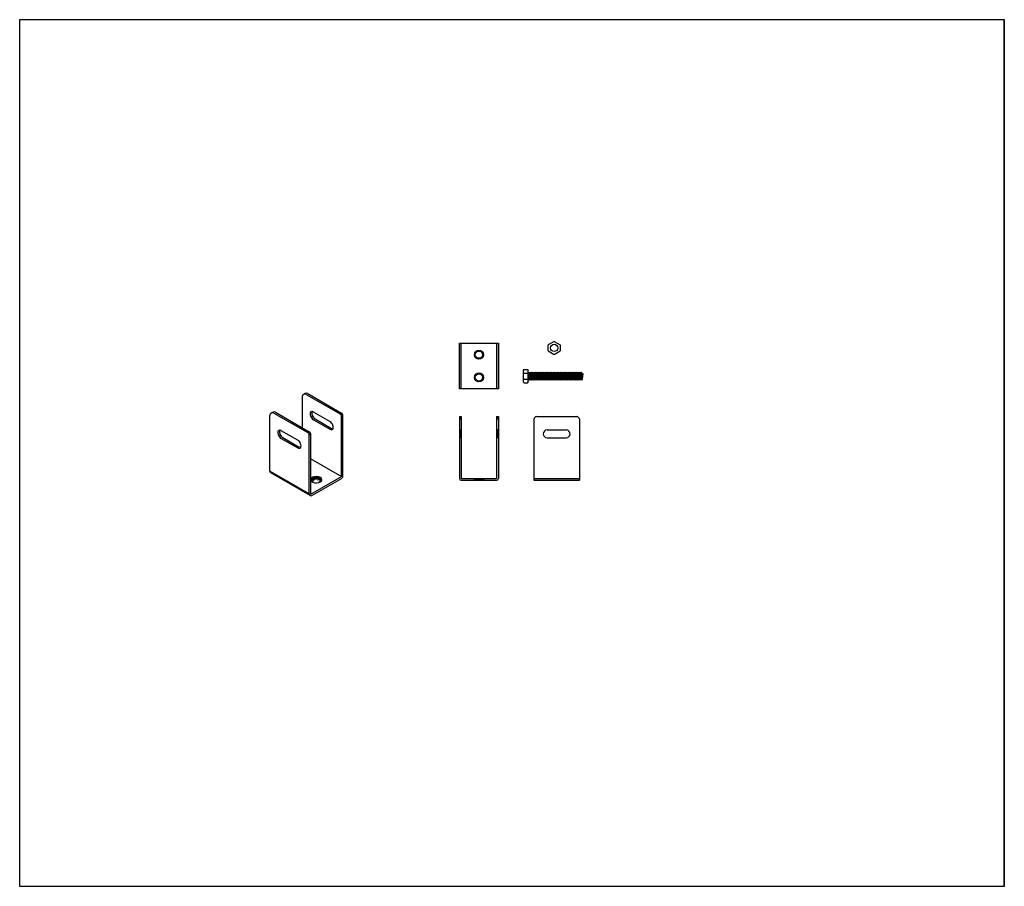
# Model space of a CAD drawing. Header units: millimetres. Extents: x 8963 to 10046, y -6205 to -5252.
import ezdxf

# ---------------------------------------------------------------- set-up
doc = ezdxf.new("R2010")
doc.units = ezdxf.units.MM
doc.layers.add('Wall', color=4, linetype='Continuous', lineweight=30)

msp = doc.modelspace()

# ---------------------------------------------------------------- hatches: boundary and pattern name
at = {"layer": 'Wall'}
h = msp.add_hatch(color=2, dxfattribs=at)
h.dxf.hatch_style = 1
h.paths.add_polyline_path([(9448.8, -5607.6), (9446.8, -5607.6), (9446.8, -5657.6), (9448.8, -5657.6)])
h.paths.add_polyline_path([(9489.8, -5607.6), (9487.8, -5607.6), (9487.8, -5657.6), (9489.8, -5657.6)])
h = msp.add_hatch(color=2, dxfattribs=at)
h.dxf.hatch_style = 1
edge = h.paths.add_edge_path()
edge.add_ellipse((9288.1, -5686.4), major_axis=(2.6, -4.51), ratio=0.57735, start_angle=199.4361, end_angle=315, ccw=False)
edge.add_ellipse((9286.3, -5687.4), major_axis=(2.6, -4.51), ratio=0.57735, start_angle=160.5639, end_angle=315)
edge.add_line((9286.3, -5691.7), (9304.5, -5702.2))
edge.add_ellipse((9304.5, -5697.9), major_axis=(2.6, -4.51), ratio=0.57735, start_angle=315, end_angle=379.4361)
edge.add_ellipse((9306.3, -5696.9), major_axis=(2.6, -4.51), ratio=0.57735, start_angle=315, end_angle=340.5639, ccw=False)
edge.add_line((9306.3, -5701.2), (9288.1, -5690.7))
h = msp.add_hatch(color=2, dxfattribs=at)
h.dxf.hatch_style = 1
edge = h.paths.add_edge_path()
edge.add_ellipse((9252.6, -5706.9), major_axis=(2.6, -4.51), ratio=0.57735, start_angle=199.4361, end_angle=315, ccw=False)
edge.add_ellipse((9250.8, -5707.9), major_axis=(2.6, -4.51), ratio=0.57735, start_angle=160.5639, end_angle=315)
edge.add_line((9250.8, -5712.2), (9269, -5722.7))
edge.add_ellipse((9269, -5718.4), major_axis=(2.6, -4.51), ratio=0.57735, start_angle=315, end_angle=379.4361)
edge.add_ellipse((9270.8, -5717.4), major_axis=(2.6, -4.51), ratio=0.57735, start_angle=315, end_angle=340.5639, ccw=False)
edge.add_line((9270.8, -5721.7), (9252.6, -5711.2))
h = msp.add_hatch(color=2, dxfattribs=at)
h.dxf.hatch_style = 1
edge = h.paths.add_edge_path()
edge.add_ellipse((9289.4, -5757.7), major_axis=(-6.12, 0), ratio=0.57735, start_angle=143.0555, end_angle=315)
edge.add_line((9285, -5755.2), (9288.1, -5756.9))
edge.add_ellipse((9289.4, -5759.7), major_axis=(-4.9, 0), ratio=0.57735, start_angle=177.467, end_angle=285, ccw=False)
edge = h.paths.add_edge_path()
edge.add_ellipse((9289.4, -5757.7), major_axis=(-6.12, 0), ratio=0.57735, start_angle=315, end_angle=351.8699)
edge.add_line((9283.3, -5757.2), (9283.3, -5758.2))
edge.add_ellipse((9289.4, -5757.7), major_axis=(-6.12, 0), ratio=0.57735, start_angle=8.1301, end_angle=36.9445)
edge.add_ellipse((9289.4, -5759.7), major_axis=(-4.9, 0), ratio=0.57735, start_angle=285, end_angle=362.533, ccw=False)
edge.add_line((9288.1, -5756.9), (9285, -5755.2))
h = msp.add_hatch(color=2, dxfattribs=at)
h.dxf.hatch_style = 1
h.paths.add_polyline_path([(9528.8, -5756.2), (9528.8, -5758.2), (9578.8, -5758.2), (9578.8, -5756.2)])

# ---------------------------------------------------------------- linework, layer by layer
for p, q in [((9446.8, -5607.6), (9489.8, -5607.6)), ((9448.8, -5657.6), (9448.8, -5607.6)), ((9487.8, -5607.6), (9487.8, -5657.6)), ((9489.8, -5607.6), (9489.8, -5657.6)), ((9551, -5605.5), (9544.5, -5609.4)), ((9551, -5605.5), (9557.5, -5609.4)), ((9464.4, -5619), (9463.5, -5618.8)), ((9464.8, -5618.1), (9463.9, -5617.6)), ((9465.5, -5617.3), (9464.7, -5616.6)), ((9466.3, -5616.6), (9465.8, -5615.8)), ((9467.2, -5616.2), (9467, -5615.3)), ((9468.3, -5615.1), (9468.3, -5616.1)), ((9469.3, -5616.2), (9469.5, -5615.2)), ((9470.3, -5616.6), (9470.8, -5615.8)), ((9471.1, -5617.2), (9471.8, -5616.5)), ((9471.7, -5618.1), (9472.6, -5617.6)), ((9472.1, -5619.1), (9473.1, -5618.8)), ((9544.5, -5615.9), (9544.5, -5609.4)), ((9544.5, -5615.9), (9551, -5619.9)), ((9551, -5619.9), (9557.5, -5615.9)), ((9557.5, -5609.4), (9557.5, -5615.9)), ((9463.3, -5620.1), (9464.3, -5620.1)), ((9463.4, -5621.4), (9464.4, -5621.1)), ((9464.8, -5622.1), (9463.9, -5622.6)), ((9464.8, -5623.7), (9465.5, -5623)), ((9466.3, -5623.6), (9465.8, -5624.4)), ((9467, -5624.9), (9467.3, -5624)), ((9468.3, -5624.1), (9468.3, -5625.1)), ((9469.6, -5624.9), (9469.3, -5623.9)), ((9470.3, -5623.6), (9470.8, -5624.4)), ((9471.8, -5623.6), (9471.1, -5622.9)), ((9471.7, -5622.1), (9472.6, -5622.6)), ((9473.1, -5621.4), (9472.1, -5621.1)), ((9472.3, -5620.1), (9473.3, -5620.1)), ((9466.3, -5641.6), (9465.8, -5640.8)), ((9467.2, -5641.2), (9467, -5640.3)), ((9468.3, -5640.1), (9468.3, -5641.1)), ((9469.3, -5641.2), (9469.5, -5640.2)), ((9470.3, -5641.6), (9470.8, -5640.8)), ((9516.8, -5638.5), (9516.8, -5648.9)), ((9517.5, -5636.5), (9522.1, -5636.5)), ((9517.5, -5640.5), (9522.1, -5640.5)), ((9522.1, -5636.5), (9522.1, -5650.9)), ((9522.8, -5639.5), (9522.8, -5648)), ((9522.8, -5639.5), (9523.8, -5640.2)), ((9523.8, -5640.2), (9524.2, -5639.5)), ((9523.8, -5640.2), (9523.8, -5647.2)), ((9525, -5641), (9524.2, -5639.5)), ((9524.4, -5646.5), (9524.2, -5639.5)), ((9525, -5641), (9525.7, -5639.5)), ((9525.2, -5646.5), (9525, -5641)), ((9526.5, -5641), (9525.7, -5639.5)), ((9525.9, -5648), (9525.7, -5639.5)), ((9526.5, -5641), (9527.2, -5639.5)), ((9526.5, -5641), (9526.7, -5646.5)), ((9528, -5641), (9527.2, -5639.5)), ((9527.4, -5648), (9527.2, -5639.5)), ((9528, -5641), (9528.7, -5639.5)), ((9528, -5641), (9528.2, -5646.5)), ((9529.5, -5641), (9528.7, -5639.5)), ((9528.7, -5639.5), (9528.9, -5648)), ((9529.5, -5641), (9530.2, -5639.5)), ((9529.7, -5646.5), (9529.5, -5641)), ((9531, -5641), (9530.2, -5639.5)), ((9530.2, -5639.5), (9530.4, -5648)), ((9531, -5641), (9531.7, -5639.5)), ((9531, -5641), (9531.2, -5646.5)), ((9532.5, -5641), (9531.7, -5639.5)), ((9531.7, -5639.5), (9531.9, -5648)), ((9532.5, -5641), (9533.2, -5639.5)), ((9532.5, -5641), (9532.7, -5646.5)), ((9534, -5641), (9533.2, -5639.5)), ((9533.4, -5648), (9533.2, -5639.5)), ((9534, -5641), (9534.7, -5639.5)), ((9534, -5641), (9534.2, -5646.5)), ((9535.5, -5641), (9534.7, -5639.5)), ((9534.7, -5639.5), (9534.9, -5648)), ((9535.5, -5641), (9536.2, -5639.5)), ((9535.7, -5646.5), (9535.5, -5641)), ((9537, -5641), (9536.2, -5639.5)), ((9536.2, -5639.5), (9536.4, -5648)), ((9537, -5641), (9537.7, -5639.5)), ((9537, -5641), (9537.2, -5646.5)), ((9538.5, -5641), (9537.7, -5639.5)), ((9537.9, -5648), (9537.7, -5639.5)), ((9538.5, -5641), (9539.2, -5639.5)), ((9538.5, -5641), (9538.7, -5646.5)), ((9540, -5641), (9539.2, -5639.5)), ((9539.4, -5648), (9539.2, -5639.5)), ((9540, -5641), (9540.7, -5639.5)), ((9540.2, -5646.5), (9540, -5641)), ((9541.5, -5641), (9540.7, -5639.5)), ((9540.9, -5648), (9540.7, -5639.5)), ((9541.5, -5641), (9542.2, -5639.5)), ((9541.5, -5641), (9541.7, -5646.5)), ((9543, -5641), (9542.2, -5639.5)), ((9542.4, -5648), (9542.2, -5639.5)), ((9543, -5641), (9543.7, -5639.5)), ((9543, -5641), (9543.2, -5646.5)), ((9544.5, -5641), (9543.7, -5639.5)), ((9543.7, -5639.5), (9543.9, -5648)), ((9544.5, -5641), (9545.2, -5639.5)), ((9544.7, -5646.5), (9544.5, -5641)), ((9546, -5641), (9545.2, -5639.5)), ((9545.2, -5639.5), (9545.4, -5648)), ((9546, -5641), (9546.7, -5639.5)), ((9546, -5641), (9546.2, -5646.5)), ((9547.5, -5641), (9546.7, -5639.5)), ((9546.9, -5648), (9546.7, -5639.5)), ((9547.5, -5641), (9548.2, -5639.5)), ((9547.5, -5641), (9547.7, -5646.5)), ((9549, -5641), (9548.2, -5639.5)), ((9548.4, -5648), (9548.2, -5639.5)), ((9549, -5641), (9549.7, -5639.5)), ((9549.2, -5646.5), (9549, -5641)), ((9550.5, -5641), (9549.7, -5639.5)), ((9549.9, -5648), (9549.7, -5639.5)), ((9550.5, -5641), (9551.2, -5639.5)), ((9550.5, -5641), (9550.7, -5646.5)), ((9552, -5641), (9551.2, -5639.5)), ((9551.4, -5648), (9551.2, -5639.5)), ((9552, -5641), (9552.7, -5639.5)), ((9552, -5641), (9552.2, -5646.5)), ((9553.5, -5641), (9552.7, -5639.5)), ((9552.7, -5639.5), (9552.9, -5648)), ((9553.5, -5641), (9554.2, -5639.5)), ((9553.7, -5646.5), (9553.5, -5641)), ((9555, -5641), (9554.2, -5639.5)), ((9554.2, -5639.5), (9554.4, -5648)), ((9555, -5641), (9555.7, -5639.5)), ((9555, -5641), (9555.2, -5646.5)), ((9556.5, -5641), (9555.7, -5639.5)), ((9555.9, -5648), (9555.7, -5639.5)), ((9556.5, -5641), (9557.2, -5639.5)), ((9556.5, -5641), (9556.7, -5646.5)), ((9558, -5641), (9557.2, -5639.5)), ((9557.4, -5648), (9557.2, -5639.5)), ((9558, -5641), (9558.7, -5639.5)), ((9558, -5641), (9558.2, -5646.5)), ((9559.5, -5641), (9558.7, -5639.5)), ((9558.9, -5648), (9558.7, -5639.5)), ((9559.5, -5641), (9560.2, -5639.5)), ((9559.5, -5641), (9559.7, -5646.5)), ((9561, -5641), (9560.2, -5639.5)), ((9560.4, -5648), (9560.2, -5639.5)), ((9561, -5641), (9561.7, -5639.5)), ((9561, -5641), (9561.2, -5646.5)), ((9562.5, -5641), (9561.7, -5639.5)), ((9561.7, -5639.5), (9561.9, -5648)), ((9562.5, -5641), (9563.2, -5639.5)), ((9562.7, -5646.5), (9562.5, -5641)), ((9564, -5641), (9563.2, -5639.5)), ((9563.2, -5639.5), (9563.4, -5648)), ((9564, -5641), (9564.7, -5639.5)), ((9564, -5641), (9564.2, -5646.5)), ((9565.5, -5641), (9564.7, -5639.5)), ((9564.9, -5648), (9564.7, -5639.5)), ((9565.5, -5641), (9566.2, -5639.5)), ((9565.5, -5641), (9565.7, -5646.5)), ((9567, -5641), (9566.2, -5639.5)), ((9566.4, -5648), (9566.2, -5639.5)), ((9567, -5641), (9567.7, -5639.5)), ((9567, -5641), (9567.2, -5646.5)), ((9568.5, -5641), (9567.7, -5639.5)), ((9567.9, -5648), (9567.7, -5639.5)), ((9568.5, -5641), (9569.2, -5639.5)), ((9568.5, -5641), (9568.7, -5646.5)), ((9570, -5641), (9569.2, -5639.5)), ((9569.4, -5648), (9569.2, -5639.5)), ((9570, -5641), (9570.7, -5639.5)), ((9570, -5641), (9570.2, -5646.5)), ((9571.5, -5641), (9570.7, -5639.5)), ((9570.7, -5639.5), (9570.9, -5648)), ((9571.5, -5641), (9572.2, -5639.5)), ((9571.7, -5646.5), (9571.5, -5641)), ((9573, -5641), (9572.2, -5639.5)), ((9572.2, -5639.5), (9572.4, -5648)), ((9573, -5641), (9573.7, -5639.5)), ((9573, -5641), (9573.2, -5646.5)), ((9574.5, -5641), (9573.7, -5639.5)), ((9573.9, -5648), (9573.7, -5639.5)), ((9574.5, -5641), (9575.2, -5639.5)), ((9574.5, -5641), (9574.7, -5646.5)), ((9576, -5641), (9575.2, -5639.5)), ((9575.4, -5648), (9575.2, -5639.5)), ((9576, -5641), (9576.7, -5639.5)), ((9576, -5641), (9576.2, -5646.5)), ((9576.9, -5648), (9576.7, -5639.5)), ((9577.5, -5641), (9576.7, -5639.5)), ((9577.5, -5641), (9578.2, -5639.5)), ((9577.5, -5641), (9577.7, -5646.5)), ((9579, -5641), (9578.2, -5639.5)), ((9578.4, -5648), (9578.2, -5639.5)), ((9579, -5641), (9579.7, -5639.5)), ((9579, -5641), (9579.2, -5646.5)), ((9580.6, -5641), (9579.7, -5639.5)), ((9579.9, -5648), (9579.7, -5639.5)), ((9580.6, -5641), (9581, -5639.5)), ((9580.6, -5641), (9580.7, -5646.5)), ((9581.8, -5641), (9581, -5639.5)), ((9581.2, -5648), (9581, -5639.5)), ((9581.8, -5641), (9582.1, -5640.6)), ((9581.8, -5641), (9582, -5647.2)), ((9582.6, -5641), (9582, -5647.2)), ((9582.1, -5640.6), (9582.6, -5641)), ((9463.3, -5645.1), (9464.3, -5645.1)), ((9463.4, -5646.4), (9464.4, -5646.1)), ((9464.4, -5644), (9463.5, -5643.8)), ((9464.8, -5643.1), (9463.9, -5642.6)), ((9464.8, -5647.1), (9463.9, -5647.6)), ((9465.5, -5642.3), (9464.7, -5641.6)), ((9464.8, -5648.7), (9465.5, -5648)), ((9466.3, -5648.6), (9465.8, -5649.4)), ((9467, -5649.9), (9467.3, -5649)), ((9468.3, -5649.1), (9468.3, -5650.1)), ((9469.6, -5649.9), (9469.3, -5648.9)), ((9470.3, -5648.6), (9470.8, -5649.4)), ((9471.1, -5642.2), (9471.8, -5641.5)), ((9471.8, -5648.6), (9471.1, -5647.9)), ((9471.7, -5643.1), (9472.6, -5642.6)), ((9471.7, -5647.1), (9472.6, -5647.6)), ((9472.1, -5644.1), (9473.1, -5643.8)), ((9473.1, -5646.4), (9472.1, -5646.1)), ((9472.3, -5645.1), (9473.3, -5645.1)), ((9517.5, -5647), (9522.1, -5647)), ((9517.5, -5650.9), (9522.1, -5650.9)), ((9522.8, -5648), (9523.8, -5647.2)), ((9523.8, -5647.2), (9524.4, -5648)), ((9524.4, -5646.5), (9524.4, -5648)), ((9525.2, -5646.5), (9524.4, -5648)), ((9525.2, -5646.5), (9525.9, -5648)), ((9526.7, -5646.5), (9525.9, -5648)), ((9526.7, -5646.5), (9527.4, -5648)), ((9528.2, -5646.5), (9527.4, -5648)), ((9528.2, -5646.5), (9528.9, -5648)), ((9529.7, -5646.5), (9528.9, -5648)), ((9529.7, -5646.5), (9530.4, -5648)), ((9531.2, -5646.5), (9530.4, -5648)), ((9531.2, -5646.5), (9531.9, -5648)), ((9532.7, -5646.5), (9531.9, -5648)), ((9532.7, -5646.5), (9533.4, -5648)), ((9534.2, -5646.5), (9533.4, -5648)), ((9534.2, -5646.5), (9534.9, -5648)), ((9535.7, -5646.5), (9534.9, -5648)), ((9535.7, -5646.5), (9536.4, -5648)), ((9537.2, -5646.5), (9536.4, -5648)), ((9537.2, -5646.5), (9537.9, -5648)), ((9538.7, -5646.5), (9537.9, -5648)), ((9538.7, -5646.5), (9539.4, -5648)), ((9540.2, -5646.5), (9539.4, -5648)), ((9540.2, -5646.5), (9540.9, -5648)), ((9541.7, -5646.5), (9540.9, -5648)), ((9541.7, -5646.5), (9542.4, -5648)), ((9543.2, -5646.5), (9542.4, -5648)), ((9543.2, -5646.5), (9543.9, -5648)), ((9544.7, -5646.5), (9543.9, -5648)), ((9544.7, -5646.5), (9545.4, -5648)), ((9546.2, -5646.5), (9545.4, -5648)), ((9546.2, -5646.5), (9546.9, -5648)), ((9547.7, -5646.5), (9546.9, -5648)), ((9547.7, -5646.5), (9548.4, -5648)), ((9549.2, -5646.5), (9548.4, -5648)), ((9549.2, -5646.5), (9549.9, -5648)), ((9550.7, -5646.5), (9549.9, -5648)), ((9550.7, -5646.5), (9551.4, -5648)), ((9552.2, -5646.5), (9551.4, -5648)), ((9552.2, -5646.5), (9552.9, -5648)), ((9553.7, -5646.5), (9552.9, -5648)), ((9553.7, -5646.5), (9554.4, -5648)), ((9555.2, -5646.5), (9554.4, -5648)), ((9555.2, -5646.5), (9555.9, -5648)), ((9556.7, -5646.5), (9555.9, -5648)), ((9556.7, -5646.5), (9557.4, -5648)), ((9558.2, -5646.5), (9557.4, -5648)), ((9558.2, -5646.5), (9558.9, -5648)), ((9559.7, -5646.5), (9558.9, -5648)), ((9559.7, -5646.5), (9560.4, -5648)), ((9561.2, -5646.5), (9560.4, -5648)), ((9561.2, -5646.5), (9561.9, -5648)), ((9562.7, -5646.5), (9561.9, -5648)), ((9562.7, -5646.5), (9563.4, -5648)), ((9564.2, -5646.5), (9563.4, -5648)), ((9564.2, -5646.5), (9564.9, -5648)), ((9565.7, -5646.5), (9564.9, -5648)), ((9565.7, -5646.5), (9566.4, -5648)), ((9567.2, -5646.5), (9566.4, -5648)), ((9567.2, -5646.5), (9567.9, -5648)), ((9568.7, -5646.5), (9567.9, -5648)), ((9568.7, -5646.5), (9569.4, -5648)), ((9570.2, -5646.5), (9569.4, -5648)), ((9570.2, -5646.5), (9570.9, -5648)), ((9571.7, -5646.5), (9570.9, -5648)), ((9571.7, -5646.5), (9572.4, -5648)), ((9573.2, -5646.5), (9572.4, -5648)), ((9573.2, -5646.5), (9573.9, -5648)), ((9574.7, -5646.5), (9573.9, -5648)), ((9574.7, -5646.5), (9575.4, -5648)), ((9576.2, -5646.5), (9575.4, -5648)), ((9576.2, -5646.5), (9576.9, -5648)), ((9577.7, -5646.5), (9576.9, -5648)), ((9577.7, -5646.5), (9578.4, -5648)), ((9579.2, -5646.5), (9578.4, -5648)), ((9579.2, -5646.5), (9579.9, -5648)), ((9580.7, -5646.4), (9579.9, -5648)), ((9580.7, -5646.4), (9581.2, -5648)), ((9582, -5647.2), (9581.2, -5648)), ((9489.8, -5657.6), (9446.8, -5657.6)), ((9273.8, -5666.4), (9273.8, -5700.2)), ((9275.3, -5663.8), (9277, -5662.8)), ((9278.3, -5663.8), (9315.6, -5685.3)), ((9280, -5662.8), (9317.3, -5684.3)), ((9239.8, -5684.3), (9241.5, -5683.3)), ((9242.8, -5684.3), (9280.1, -5705.8)), ((9244.5, -5683.3), (9281.8, -5704.8)), ((9315.6, -5685.3), (9317.3, -5684.3)), ((9238.3, -5748.2), (9238.3, -5686.9)), ((9316.7, -5686.4), (9318.4, -5685.4)), ((9317.1, -5687.9), (9318.8, -5686.9)), ((9317.1, -5754.2), (9317.1, -5687.9)), ((9318.8, -5754), (9318.8, -5686.9)), ((9446.8, -5688.2), (9446.8, -5756.2)), ((9446.8, -5688.2), (9448.8, -5688.2)), ((9448.8, -5688.7), (9446.8, -5688.7)), ((9448.8, -5689.2), (9446.8, -5689.2)), ((9448.8, -5689.7), (9446.8, -5689.7)), ((9448.8, -5690.2), (9446.8, -5690.2)), ((9448.8, -5690.7), (9446.8, -5690.7)), ((9448.8, -5691.2), (9446.8, -5691.2)), ((9448.8, -5688.2), (9448.8, -5756.2)), ((9487.8, -5688.2), (9487.8, -5756.2)), ((9487.8, -5688.2), (9489.8, -5688.2)), ((9489.8, -5688.7), (9487.8, -5688.7)), ((9489.8, -5689.2), (9487.8, -5689.2)), ((9489.8, -5689.7), (9487.8, -5689.7)), ((9489.8, -5690.2), (9487.8, -5690.2)), ((9489.8, -5690.7), (9487.8, -5690.7)), ((9489.8, -5691.2), (9487.8, -5691.2)), ((9489.8, -5688.2), (9489.8, -5756.2)), ((9528.8, -5691.2), (9528.8, -5758.2)), ((9531.8, -5688.2), (9575.8, -5688.2)), ((9578.8, -5691.2), (9578.8, -5758.2)), ((9280.1, -5705.8), (9281.8, -5704.8)), ((9281.2, -5706.9), (9282.9, -5705.9)), ((9448.8, -5702.9), (9446.8, -5702.9)), ((9448.8, -5703.4), (9446.8, -5703.4)), ((9448.8, -5703.9), (9446.8, -5703.9)), ((9448.8, -5704.4), (9446.8, -5704.4)), ((9448.8, -5704.9), (9446.8, -5704.9)), ((9448.8, -5705.4), (9446.8, -5705.4)), ((9448.8, -5705.9), (9446.8, -5705.9)), ((9489.8, -5702.9), (9487.8, -5702.9)), ((9489.8, -5703.4), (9487.8, -5703.4)), ((9489.8, -5703.9), (9487.8, -5703.9)), ((9489.8, -5704.4), (9487.8, -5704.4)), ((9489.8, -5704.9), (9487.8, -5704.9)), ((9489.8, -5705.4), (9487.8, -5705.4)), ((9489.8, -5705.9), (9487.8, -5705.9)), ((9543.3, -5702.9), (9564.3, -5702.9)), ((9281.6, -5708.4), (9283.3, -5707.4)), ((9281.6, -5773.2), (9281.6, -5708.4)), ((9283.3, -5773.7), (9283.3, -5707.4)), ((9448.8, -5706.4), (9446.8, -5706.4)), ((9448.8, -5706.9), (9446.8, -5706.9)), ((9448.8, -5707.4), (9446.8, -5707.4)), ((9448.8, -5707.9), (9446.8, -5707.9)), ((9448.8, -5708.4), (9446.8, -5708.4)), ((9448.8, -5708.9), (9446.8, -5708.9)), ((9448.8, -5709.4), (9446.8, -5709.4)), ((9448.8, -5709.9), (9446.8, -5709.9)), ((9448.8, -5710.4), (9446.8, -5710.4)), ((9448.8, -5710.9), (9446.8, -5710.9)), ((9448.8, -5711.4), (9446.8, -5711.4)), ((9489.8, -5706.4), (9487.8, -5706.4)), ((9489.8, -5706.9), (9487.8, -5706.9)), ((9489.8, -5707.4), (9487.8, -5707.4)), ((9489.8, -5707.9), (9487.8, -5707.9)), ((9489.8, -5708.4), (9487.8, -5708.4)), ((9489.8, -5708.9), (9487.8, -5708.9)), ((9489.8, -5709.4), (9487.8, -5709.4)), ((9489.8, -5709.9), (9487.8, -5709.9)), ((9489.8, -5710.4), (9487.8, -5710.4)), ((9489.8, -5710.9), (9487.8, -5710.9)), ((9489.8, -5711.4), (9487.8, -5711.4)), ((9543.3, -5711.4), (9564.3, -5711.4)), ((9283.3, -5734.7), (9317.1, -5754.2)), ((9281.6, -5773.2), (9238.3, -5748.2)), ((9281.7, -5773.9), (9238.4, -5748.9)), ((9282.6, -5774.9), (9239.3, -5749.9)), ((9283.3, -5773.7), (9317.1, -5754.2)), ((9284.6, -5774.9), (9317.8, -5755.8)), ((9448.8, -5756.2), (9462.3, -5756.2)), ((9448.8, -5758.2), (9464.3, -5758.2)), ((9472.3, -5758.2), (9487.8, -5758.2)), ((9474.3, -5756.2), (9487.8, -5756.2)), ((9528.8, -5756.2), (9578.8, -5756.2)), ((9528.8, -5758.2), (9578.8, -5758.2))]:
    msp.add_line(p, q, dxfattribs=at)
at = {"layer": 'Wall', "color": 5}
for p, q in [((9446.8, -5657.6), (9446.8, -5607.6)), ((9304.5, -5693.7), (9286.3, -5683.2)), ((9286.3, -5691.7), (9304.5, -5702.2)), ((9288.1, -5690.7), (9306.3, -5701.2)), ((9269, -5714.2), (9250.8, -5703.7)), ((9250.8, -5712.2), (9269, -5722.7)), ((9252.6, -5711.2), (9270.8, -5721.7)), ((9462.3, -5756.2), (9464.3, -5758.2)), ((9462.3, -5756.2), (9474.3, -5756.2)), ((9465.1, -5758.2), (9463.6, -5756.2)), ((9464.3, -5758.2), (9472.3, -5758.2)), ((9465.9, -5758.2), (9465, -5756.2)), ((9466.7, -5758.2), (9466.2, -5756.2)), ((9467.5, -5758.2), (9467.3, -5756.2)), ((9468.3, -5758.2), (9468.3, -5756.2)), ((9469.1, -5758.2), (9469.2, -5756.2)), ((9469.9, -5758.2), (9470.3, -5756.2)), ((9470.7, -5758.2), (9471.6, -5756.2)), ((9471.5, -5758.2), (9473, -5756.2)), ((9472.3, -5758.2), (9474.3, -5756.2))]:
    msp.add_line(p, q, dxfattribs=at)
msp.add_lwpolyline([(8963.3, -5251.6), (10046, -5251.6), (10046, -6204.9), (8963.3, -6204.9)], close=True, dxfattribs=at)
msp.add_lwpolyline([(10046, -6204.9), (10046, -5251.6)], dxfattribs=at)
for centre, radius in [((9468.3, -5620.1), 5), ((9468.3, -5620.1), 4), ((9468.3, -5645.1), 5), ((9468.3, -5645.1), 4)]:
    msp.add_circle(centre, radius, dxfattribs=at)
at = {"layer": 'Wall'}
msp.add_circle((9551, -5612.7), 4, dxfattribs=at)
for centre, radius, start, end in [((9520.3, -5638.5), 3.41, 144.7178, 180), ((9520.3, -5638.5), 3.41, 180, 215.2822), ((9525.6, -5643.7), 8.76, 158.2341, 201.7659), ((9522.8, -5638.8), 0.699, 180, 270), ((9520.3, -5648.9), 3.41, 144.7178, 180), ((9520.3, -5648.9), 3.41, 180, 215.2822), ((9522.8, -5648.7), 0.699, 90, 180), ((9278.5, -5665.4), 3, 60, 120), ((9276.8, -5666.4), 3, 60, 180), ((9241.3, -5686.9), 3, 60, 180), ((9243, -5685.9), 3, 60, 120), ((9315.8, -5686.9), 3, 0, 60), ((9314.1, -5687.9), 3, 0, 60), ((9531.8, -5691.2), 3, 90, 180), ((9575.8, -5691.2), 3, 0, 90), ((9278.6, -5708.4), 3, 0, 60), ((9280.3, -5707.4), 3, 0, 60), ((9543.3, -5707.2), 4.25, 90, 270), ((9564.3, -5707.2), 4.25, 270, 90), ((9240.3, -5748.2), 2, 180, 240), ((9316.8, -5754), 2, 300, 0), ((9448.8, -5756.2), 2, 180, 270), ((9487.8, -5756.2), 2, 270, 0), ((9283.6, -5773.2), 2, 180, 300)]:
    msp.add_arc(centre, radius, start, end, dxfattribs=at)
at = {"layer": 'Wall', "color": 5}
for centre, major_axis, start_param, end_param in [((9286.3, -5687.4), (2.6, -4.51), 2.356194, 5.497787), ((9288.1, -5686.4), (2.6, -4.51), 3.480817, 5.497787), ((9304.5, -5697.9), (2.6, -4.51), 5.497787, 8.63938), ((9250.8, -5707.9), (2.6, -4.51), 2.356194, 5.497787), ((9252.6, -5706.9), (2.6, -4.51), 3.480817, 5.497787), ((9306.3, -5696.9), (2.6, -4.51), 5.497787, 5.943961), ((9269, -5718.4), (2.6, -4.51), 5.497787, 8.63938), ((9270.8, -5717.4), (2.6, -4.51), 5.497787, 5.943961), ((9289.4, -5757.7), (-6.12, 0), 0.141897, 6.141288), ((9289.4, -5759.7), (-4.9, 0), 3.097384, 6.327394)]:
    msp.add_ellipse(centre, major_axis=major_axis, ratio=0.57735, start_param=start_param, end_param=end_param, dxfattribs=at)

doc.saveas('drawing.dxf')
